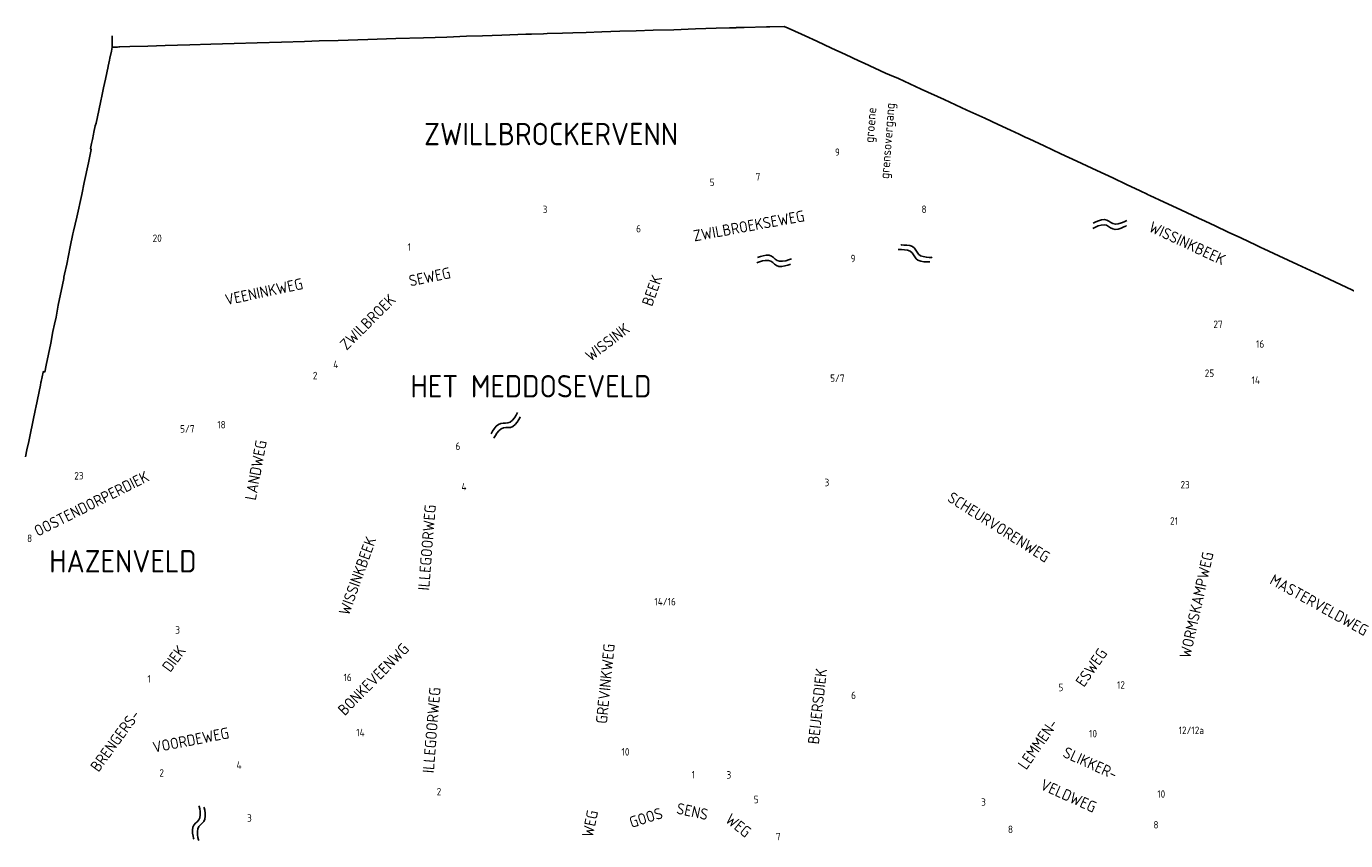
# Model space of a CAD drawing. Extents: x 240000 to 254330, y 435016 to 451025.
# Tile 19 of 25: x 244006 to 247544, y 448842 to 451025. Entities that reach past the tile are written whole.
import ezdxf

# ---------------------------------------------------------------- set-up
doc = ezdxf.new("R2010")
doc.units = 0
doc.header["$LTSCALE"] = 40
doc.header["$MEASUREMENT"] = 0
doc.layers.get('0').update_dxf_attribs({"color": 9, "linetype": 'CONTINUOUS'})
for name, color, linetype in [('ARC-D06WA', 9, 'CONTINUOUS'), ('BOU-D00', 250, 'CONTINUOUS'), ('GRE-K01GG', 9, 'CONTINUOUS'), ('GRE-K01LG', 9, 'CONTINUOUS'), ('SEM-D01FA', 250, 'CONTINUOUS'), ('SEM-D01HN', 250, 'CONTINUOUS'), ('SEM-D03ST', 250, 'CONTINUOUS'), ('SEM-D03WA', 250, 'CONTINUOUS'), ('SEM-D04ST', 250, 'CONTINUOUS')]:
    doc.layers.add(name, color=color, linetype=linetype)
doc.layers.get('BOU-D00').off()
doc.styles.add('ISO', font='ISO.shx', dxfattribs={"height": 23})

# ---------------------------------------------------------------- blocks, each defined once
blk = doc.blocks.new('HUIS')
at = {"layer": 'SEM-D01HN', "linetype": 'Continuous', "style": 'ISO'}
blk.add_attdef('HUISNUMMER', (22.2, -8.4), '', height=23, dxfattribs=at)
blk = doc.blocks.new('WAT')
for points in [[(-1.79, 0.36), (-1.72, 0.44), (-1.55, 0.62), (-1.31, 0.84), (-1.05, 1.03), (-0.79, 1.11), (-0.57, 1.03), (-0.38, 0.84), (-0.2, 0.62), (-0.01, 0.44), (0.21, 0.36), (0.47, 0.44), (0.74, 0.62), (0.98, 0.84), (1.15, 1.03), (1.21, 1.11)], [(-1.79, -0.57), (-1.72, -0.49), (-1.55, -0.3), (-1.31, -0.08), (-1.05, 0.1), (-0.79, 0.18), (-0.57, 0.1), (-0.38, -0.08), (-0.2, -0.3), (-0.01, -0.49), (0.21, -0.57), (0.47, -0.49), (0.74, -0.3), (0.98, -0.08), (1.15, 0.1), (1.21, 0.18)]]:
    blk.add_lwpolyline(points)

msp = doc.modelspace()

# ---------------------------------------------------------------- linework, layer by layer
at = {"layer": 'GRE-K01GG'}
for points in [[(244229.2, 450935), (244230.2, 450939.8), (244234.1, 450958.6), (244236.5, 450969.3)], [(244186, 450736.6), (244186.9, 450741.5), (244190.9, 450758.6), (244192.9, 450765.9), (244200.5, 450799.7), (244205.9, 450826), (244208.3, 450837.8), (244213.2, 450860.1), (244218, 450883.4), (244225.5, 450918.1), (244225.6, 450918.2)], [(244225.6, 450918.2), (244229.1, 450934.9)], [(244229.1, 450934.9), (244229.2, 450935)], [(244186, 450736.6), (244183.1, 450721.7)], [(244179.8, 450695.3), (244172.6, 450659.3)], [(244183.1, 450721.7), (244180.9, 450711.4), (244178.1, 450697.4)], [(244178.1, 450697.4), (244179.8, 450695.3)], [(244172.6, 450659.3), (244160.7, 450606.6), (244154.4, 450574.5)], [(244154.4, 450574.5), (244141, 450513.8), (244132.5, 450476.5), (244131, 450469), (244123.7, 450434.2), (244114.1, 450387.9), (244108.5, 450360.9)], [(244106.1, 450349.5), (244102.5, 450332.2), (244091.2, 450277.7), (244085.5, 450245.3)], [(244106.9, 450353.1), (244106.1, 450349.5)], [(244108.5, 450360.9), (244106.9, 450353.1)], [(244085.5, 450245.3), (244081.5, 450227), (244077.4, 450207.4)], [(244077.4, 450207.4), (244071.5, 450176.2), (244059.2, 450116.9), (244055.4, 450098.3)], [(244050.7, 450097.7), (244045.3, 450072.6)], [(244055.4, 450098.3), (244051.2, 450099.7), (244050.7, 450097.7)], [(244043.6, 450063.1), (244031.1, 450003.4), (244030.4, 450000)], [(244044.9, 450070.6), (244043.6, 450063.1)], [(244045.3, 450072.6), (244044.9, 450070.6)], [(244030.4, 450000), (244015.9, 449930.4), (244012.3, 449912.4), (244007.6, 449889.6), (244003.7, 449870.6)]]:
    msp.add_lwpolyline(points, dxfattribs=at)
at = {"layer": 'GRE-K01LG'}
for points in [[(245360.4, 451004.2), (245392.9, 451005.2), (245402.3, 451006.3), (245443.7, 451007.3), (245471.2, 451008.4), (245506.8, 451009.2), (245549.3, 451010.3), (245597.6, 451012.2), (245641.3, 451013.5), (245686.8, 451014.9), (245742.3, 451016.4), (245799.9, 451018.5), (245856, 451020.3), (245891.3, 451021.3), (245909.2, 451021.8), (245909.4, 451021.9), (245930.8, 451022.5), (245991.1, 451024.3), (246000, 451024.5)], [(246000, 451024.5), (246038, 451025.3), (246049, 451020.5), (246084.9, 451004.2), (246094, 451000)], [(244236.3, 451000), (244236.5, 450969.3)], [(244253.7, 450970.1), (244256.2, 450970.2), (244283.1, 450971), (244331.5, 450972.5), (244378.2, 450973.7), (244443.9, 450975.9), (244500.2, 450977.6), (244562.9, 450979.5), (244625.2, 450981.2), (244689.8, 450983.2), (244751.4, 450985.1), (244791.3, 450986.2), (244842.5, 450987.8), (244921.9, 450990.3), (244996.7, 450992.9), (245070.7, 450995), (245133.8, 450996.7), (245186.2, 450998.7), (245228.9, 451000)], [(245228.9, 451000), (245280.6, 451001.6), (245345.7, 451004), (245360.4, 451004.2)], [(246094, 451000), (246125.7, 450985.4)], [(246125.7, 450985.4), (246164.6, 450967), (246202.6, 450949.7), (246238.6, 450933.2), (246252.9, 450926.7), (246309.6, 450900), (246310, 450899.8)], [(244236.5, 450969.3), (244240, 450969.4), (244250.8, 450970), (244253.7, 450970.1)], [(246310, 450899.8), (246320.4, 450895.2)], [(246673.6, 450733.4), (246668.3, 450736.2), (246645.2, 450747.2), (246611.7, 450762.4), (246576.3, 450778.9), (246528.3, 450800.9), (246466.8, 450828.9), (246405.6, 450857.1), (246344.4, 450885.2), (246320.4, 450895.2)], [(246673.6, 450733.4), (246684.1, 450728.5)], [(246684.1, 450728.5), (246685.9, 450727.7), (246688.7, 450726.4)], [(246688.7, 450726.4), (246694.7, 450723.6), (246735.1, 450704.8), (246780, 450683.8), (246823.1, 450663.9), (246876.2, 450638.7), (246919, 450618.8), (246955.8, 450601.7), (246992.8, 450584.5), (247011.7, 450575.3)], [(247011.7, 450575.3), (247014.5, 450573.9), (247018.3, 450572.2)], [(247018.3, 450572.2), (247057.3, 450554.1), (247101.4, 450533.6), (247149.3, 450511.1), (247167.1, 450502.8), (247193.5, 450490.4), (247228.7, 450473.8), (247262.6, 450458.3), (247303.8, 450438.5), (247314.8, 450433.3)], [(247314.8, 450433.3), (247316.2, 450432.7), (247324, 450428.9)], [(247680.1, 450263.3), (247631, 450286.2), (247562.1, 450318.3), (247484.7, 450354.3), (247415, 450387), (247364.7, 450410.4), (247338.1, 450422.6), (247324, 450428.9)]]:
    msp.add_lwpolyline(points, dxfattribs=at)

# ---------------------------------------------------------------- block references
at = {"layer": 'ARC-D06WA', "yscale": 15}
for p, xscale, zscale, rotation in [((246919.7, 450489.7), 30.00000000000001, 30.00000000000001, 357.7542367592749), ((246395.5, 450408.7), 29.99999999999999, 29.99999999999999, 331.5251447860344), ((246018.8, 450391.2), 30, 30, 350.6632574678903), ((245300.7, 449956.4), 30, 30, 31.93804546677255), ((244474.8, 448895.8), 30, 30, 73.88023514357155)]:
    msp.add_blockref('WAT', p, dxfattribs=dict(at, xscale=xscale, zscale=zscale, rotation=rotation))
at = {"layer": 'BOU-D00'}
ref = msp.add_blockref('HUIS', (246195.1, 450657.3), dxfattribs=at)
ref.add_attrib('HUISNUMMER', '9', (246174.1, 450678), dxfattribs={"layer": 'SEM-D01HN', "height": 20, "style": 'ISO'})
ref = msp.add_blockref('HUIS', (245992.5, 450607.8), dxfattribs=at)
ref.add_attrib('HUISNUMMER', '7', (245961.5, 450611.9), dxfattribs={"layer": 'SEM-D01HN', "height": 20, "style": 'ISO'})
ref = msp.add_blockref('HUIS', (245840.4, 450575.7), dxfattribs=at)
ref.add_attrib('HUISNUMMER', '5', (245838.3, 450597.2), dxfattribs={"layer": 'SEM-D01HN', "height": 20, "style": 'ISO'})
ref = msp.add_blockref('HUIS', (245397.1, 450500.3), dxfattribs=at)
ref.add_attrib('HUISNUMMER', '3', (245390.5, 450524.5), dxfattribs={"layer": 'SEM-D01HN', "height": 20, "style": 'ISO'})
ref = msp.add_blockref('HUIS', (246383, 450534), dxfattribs=at)
ref.add_attrib('HUISNUMMER', '8', (246406.5, 450525), dxfattribs={"layer": 'SEM-D01HN', "height": 20, "style": 'ISO'})
ref = msp.add_blockref('HUIS', (245617.6, 450481.8), dxfattribs=at)
ref.add_attrib('HUISNUMMER', '6', (245641.2, 450472.8), dxfattribs={"layer": 'SEM-D01HN', "height": 20, "style": 'ISO'})
ref = msp.add_blockref('HUIS', (244320.9, 450456), dxfattribs=at)
ref.add_attrib('HUISNUMMER', '20', (244344.5, 450447.1), dxfattribs={"layer": 'SEM-D01HN', "height": 20, "style": 'ISO'})
ref = msp.add_blockref('HUIS', (245005.2, 450406.1), dxfattribs=at)
ref.add_attrib('HUISNUMMER', '1', (245028.2, 450423.6), dxfattribs={"layer": 'SEM-D01HN', "height": 20, "style": 'ISO'})
ref = msp.add_blockref('HUIS', (246241.6, 450373.5), dxfattribs=at)
ref.add_attrib('HUISNUMMER', '9', (246216.2, 450392.9), dxfattribs={"layer": 'SEM-D01HN', "height": 20, "style": 'ISO'})
ref = msp.add_blockref('HUIS', (247234.5, 450190.3), dxfattribs=at)
ref.add_attrib('HUISNUMMER', '27', (247189.2, 450216.5), dxfattribs={"layer": 'SEM-D01HN', "height": 20, "style": 'ISO'})
ref = msp.add_blockref('HUIS', (247280, 450172.4), dxfattribs=at)
ref.add_attrib('HUISNUMMER', '16', (247303.5, 450163.5), dxfattribs={"layer": 'SEM-D01HN', "height": 20, "style": 'ISO'})
ref = msp.add_blockref('HUIS', (244805.5, 450117.8), dxfattribs=at)
ref.add_attrib('HUISNUMMER', '4', (244829, 450108.8), dxfattribs={"layer": 'SEM-D01HN', "height": 20, "style": 'ISO'})
ref = msp.add_blockref('HUIS', (244750.6, 450088), dxfattribs=at)
ref.add_attrib('HUISNUMMER', '2', (244774.2, 450079), dxfattribs={"layer": 'SEM-D01HN', "height": 20, "style": 'ISO'})
ref = msp.add_blockref('HUIS', (246219.7, 450125), dxfattribs=at)
ref.add_attrib('HUISNUMMER', '5/7', (246161.5, 450071.9), dxfattribs={"layer": 'SEM-D01HN', "height": 20, "style": 'ISO'})
ref = msp.add_blockref('HUIS', (247211.2, 450061.7), dxfattribs=at)
ref.add_attrib('HUISNUMMER', '25', (247165.8, 450085.3), dxfattribs={"layer": 'SEM-D01HN', "height": 20, "style": 'ISO'})
ref = msp.add_blockref('HUIS', (247267.9, 450075.5), dxfattribs=at)
ref.add_attrib('HUISNUMMER', '14', (247291.4, 450066.5), dxfattribs={"layer": 'SEM-D01HN', "height": 20, "style": 'ISO'})
ref = msp.add_blockref('HUIS', (244483.8, 449928.7), dxfattribs=dict(at, rotation=359.986388))
ref.add_attrib('HUISNUMMER', '5/7', (244418.3, 449936), dxfattribs={"layer": 'SEM-D01HN', "height": 20, "rotation": 359.9864, "style": 'ISO'})
ref = msp.add_blockref('HUIS', (244526, 449922.6), dxfattribs=dict(at, rotation=359.986388))
ref.add_attrib('HUISNUMMER', '18', (244517.9, 449947.2), dxfattribs={"layer": 'SEM-D01HN', "height": 20, "rotation": 359.9864, "style": 'ISO'})
ref = msp.add_blockref('HUIS', (245155.4, 449863.8), dxfattribs=dict(at, rotation=359.986388))
ref.add_attrib('HUISNUMMER', '6', (245156.7, 449889.6), dxfattribs={"layer": 'SEM-D01HN', "height": 20, "rotation": 359.9864, "style": 'ISO'})
ref = msp.add_blockref('HUIS', (244151.7, 449785.5), dxfattribs=dict(at, rotation=359.986388))
ref.add_attrib('HUISNUMMER', '23', (244134.4, 449810.2), dxfattribs={"layer": 'SEM-D01HN', "height": 20, "rotation": 359.9864, "style": 'ISO'})
ref = msp.add_blockref('HUIS', (246180.2, 449778.1), dxfattribs=at)
ref.add_attrib('HUISNUMMER', '3', (246146.3, 449792.2), dxfattribs={"layer": 'SEM-D01HN', "height": 20, "style": 'ISO'})
ref = msp.add_blockref('HUIS', (245149.3, 449790), dxfattribs=dict(at, rotation=359.986388))
ref.add_attrib('HUISNUMMER', '4', (245172.8, 449781), dxfattribs={"layer": 'SEM-D01HN', "height": 20, "rotation": 359.9864, "style": 'ISO'})
ref = msp.add_blockref('HUIS', (247140, 449761.3), dxfattribs=at)
ref.add_attrib('HUISNUMMER', '23', (247100.8, 449786.1), dxfattribs={"layer": 'SEM-D01HN', "height": 20, "style": 'ISO'})
ref = msp.add_blockref('HUIS', (247113.7, 449666.8), dxfattribs=at)
ref.add_attrib('HUISNUMMER', '21', (247072.9, 449689), dxfattribs={"layer": 'SEM-D01HN', "height": 20, "style": 'ISO'})
ref = msp.add_blockref('HUIS', (243988.9, 449664.5), dxfattribs=at)
ref.add_attrib('HUISNUMMER', '8', (244007.9, 449642.5), dxfattribs={"layer": 'SEM-D01HN', "height": 20, "style": 'ISO'})
ref = msp.add_blockref('HUIS', (245666.5, 449481.7), dxfattribs=dict(at, rotation=359.986388))
ref.add_attrib('HUISNUMMER', '14/16', (245690.1, 449472.7), dxfattribs={"layer": 'SEM-D01HN', "height": 20, "rotation": 359.9864, "style": 'ISO'})
ref = msp.add_blockref('HUIS', (244448.1, 449392.2), dxfattribs=dict(at, rotation=359.986388))
ref.add_attrib('HUISNUMMER', '3', (244405.3, 449396.7), dxfattribs={"layer": 'SEM-D01HN', "height": 20, "rotation": 359.9864, "style": 'ISO'})
ref = msp.add_blockref('HUIS', (244363.6, 449261.5), dxfattribs=dict(at, rotation=359.986388))
ref.add_attrib('HUISNUMMER', '1', (244330.8, 449265.4), dxfattribs={"layer": 'SEM-D01HN', "height": 20, "rotation": 359.9864, "style": 'ISO'})
ref = msp.add_blockref('HUIS', (244859.2, 449248.2), dxfattribs=dict(at, rotation=359.986388))
ref.add_attrib('HUISNUMMER', '16', (244856.4, 449269.5), dxfattribs={"layer": 'SEM-D01HN', "height": 20, "rotation": 359.9864, "style": 'ISO'})
ref = msp.add_blockref('HUIS', (246804.7, 449233.5), dxfattribs=at)
ref.add_attrib('HUISNUMMER', '5', (246773.5, 449242.5), dxfattribs={"layer": 'SEM-D01HN', "height": 20, "style": 'ISO'})
ref = msp.add_blockref('HUIS', (246907, 449258.3), dxfattribs=at)
ref.add_attrib('HUISNUMMER', '12', (246930.5, 449249.3), dxfattribs={"layer": 'SEM-D01HN', "height": 20, "style": 'ISO'})
ref = msp.add_blockref('HUIS', (246194.2, 449230.6), dxfattribs=at)
ref.add_attrib('HUISNUMMER', '6', (246217.7, 449221.6), dxfattribs={"layer": 'SEM-D01HN', "height": 20, "style": 'ISO'})
ref = msp.add_blockref('HUIS', (244933, 449162.8), dxfattribs=dict(at, rotation=359.986388))
ref.add_attrib('HUISNUMMER', '14', (244890.6, 449121.7), dxfattribs={"layer": 'SEM-D01HN', "height": 20, "rotation": 359.9864, "style": 'ISO'})
ref = msp.add_blockref('HUIS', (246833.1, 449146.9), dxfattribs=at)
ref.add_attrib('HUISNUMMER', '10', (246855.7, 449118.7), dxfattribs={"layer": 'SEM-D01HN', "height": 20, "style": 'ISO'})
ref = msp.add_blockref('HUIS', (247061, 449136.6), dxfattribs=at)
ref.add_attrib('HUISNUMMER', ' 12/12a', (247084.5, 449127.6), dxfattribs={"layer": 'SEM-D01HN', "height": 20, "style": 'ISO'})
ref = msp.add_blockref('HUIS', (245585.7, 449059.4), dxfattribs=dict(at, rotation=359.986388))
ref.add_attrib('HUISNUMMER', '10', (245601.9, 449069.9), dxfattribs={"layer": 'SEM-D01HN', "height": 20, "rotation": 359.9864, "style": 'ISO'})
ref = msp.add_blockref('HUIS', (244339.1, 449022.5), dxfattribs=dict(at, rotation=359.986388))
ref.add_attrib('HUISNUMMER', '2', (244362.7, 449013.5), dxfattribs={"layer": 'SEM-D01HN', "height": 20, "rotation": 359.9864, "style": 'ISO'})
ref = msp.add_blockref('HUIS', (244546, 449043.5), dxfattribs=dict(at, rotation=359.986388))
ref.add_attrib('HUISNUMMER', '4', (244569.5, 449034.5), dxfattribs={"layer": 'SEM-D01HN', "height": 20, "rotation": 359.9864, "style": 'ISO'})
ref = msp.add_blockref('HUIS', (245779.8, 448990.1), dxfattribs=at)
ref.add_attrib('HUISNUMMER', '1', (245790.1, 449009), dxfattribs={"layer": 'SEM-D01HN', "height": 20, "style": 'ISO'})
ref = msp.add_blockref('HUIS', (245912, 448993.9), dxfattribs=at)
ref.add_attrib('HUISNUMMER', '3', (245883.5, 449008.1), dxfattribs={"layer": 'SEM-D01HN', "height": 20, "style": 'ISO'})
ref = msp.add_blockref('HUIS', (245085.2, 448988.4), dxfattribs=dict(at, rotation=359.986388))
ref.add_attrib('HUISNUMMER', '2', (245106.3, 448963.1), dxfattribs={"layer": 'SEM-D01HN', "height": 20, "rotation": 359.9864, "style": 'ISO'})
ref = msp.add_blockref('HUIS', (245933.1, 448951), dxfattribs=at)
ref.add_attrib('HUISNUMMER', '5', (245956.6, 448942.1), dxfattribs={"layer": 'SEM-D01HN', "height": 20, "style": 'ISO'})
ref = msp.add_blockref('HUIS', (247015.1, 448965.9), dxfattribs=at)
ref.add_attrib('HUISNUMMER', '10', (247038.6, 448956.9), dxfattribs={"layer": 'SEM-D01HN', "height": 20, "style": 'ISO'})
ref = msp.add_blockref('HUIS', (246592.4, 448918.5), dxfattribs=at)
ref.add_attrib('HUISNUMMER', '3', (246566.3, 448935.1), dxfattribs={"layer": 'SEM-D01HN', "height": 20, "style": 'ISO'})
ref = msp.add_blockref('HUIS', (244577.4, 448878.2), dxfattribs=dict(at, rotation=359.986388))
ref.add_attrib('HUISNUMMER', '3', (244597.9, 448892.3), dxfattribs={"layer": 'SEM-D01HN', "height": 20, "rotation": 359.9864, "style": 'ISO'})
ref = msp.add_blockref('HUIS', (247004.9, 448883.2), dxfattribs=at)
ref.add_attrib('HUISNUMMER', '8', (247028.4, 448874.3), dxfattribs={"layer": 'SEM-D01HN', "height": 20, "style": 'ISO'})
ref = msp.add_blockref('HUIS', (246001.3, 448822.9), dxfattribs=at)
ref.add_attrib('HUISNUMMER', '7', (246016, 448842.7), dxfattribs={"layer": 'SEM-D01HN', "height": 20, "style": 'ISO'})
ref = msp.add_blockref('HUIS', (246614.6, 448871), dxfattribs=at)
ref.add_attrib('HUISNUMMER', '8', (246638.2, 448862), dxfattribs={"layer": 'SEM-D01HN', "height": 20, "style": 'ISO'})

# ---------------------------------------------------------------- texts
at = {"layer": 'SEM-D01FA', "style": 'ISO'}
for s, p in [('grensovergang', (246319.2, 450615.7)), ('groene', (246278.1, 450712.5))]:
    msp.add_text(s, height=25, rotation=85.5829, dxfattribs=at).set_placement(p)
at = {"layer": 'SEM-D03ST', "style": 'ISO'}
for s, rotation, p in [('ZWILBROEKSEWEG', 10.3986, (245797.4, 450448.4)), ('SEWEG', 11.6055, (245035.3, 450327.7)), ('VEENINKWEG', 12.0467, (244542.3, 450277)), ('ZWILBROEK', 44.9861, (244864.9, 450155.1)), ('LANDWEG', 79.357, (244621, 449752.9)), ('OOSTENDORPERDIEK', 26.6693, (244036.5, 449656.3)), ('ILLEGOORWEG', 85.4414, (245086, 449511.8)), ('SCHEURVORENWEG', 327.6698, (246473.3, 449753.5)), ('WORMSKAMPWEG', 77.4774, (247127, 449329)), ('MASTERVELDWEG', 330.9468, (247337.3, 449531.8)), ('BONKEVEENWG', 45.5024, (244859.8, 449175)), ('GREVINKWEG', 84.3038, (245562.7, 449154.2)), ('DIEK', 53.8185, (244392, 449291.3)), ('ESWEG', 55.1783, (246842.1, 449251.4)), ('BEIJERSDIEK', 83.8237, (246131.1, 449099.1)), ('ILLEGOORWEG', 85.4414, (245098.5, 449022)), ('BRENGERS-', 53.8185, (244199.5, 449023.7)), ('LEMMEN-', 55.1783, (246687.3, 449029.7)), ('VOORDEWEG', 11.0852, (244347.9, 449076.7)), ('SLIKKER-', 335.6887, (246782.7, 449067.4)), ('VELDWEG', 335.6887, (246722.1, 448981.1)), ('WEG', 78.2647, (245524.8, 448849)), ('GOOS', 17.6323, (245628.8, 448875.4)), ('SENS', 347.7293, (245747.3, 448914.5)), ('WEG', 321.1622, (245877.8, 448893.4))]:
    msp.add_text(s, height=30, rotation=rotation, dxfattribs=at).set_placement(p)
at = {"layer": 'SEM-D03WA', "style": 'ISO'}
for s, rotation, p in [('WISSINKBEEK', 335.0331, (247013.3, 450476.5)), ('BEEK', 70.4479, (245683.9, 450272.5)), ('WISSINK', 37.436, (245519.4, 450125.3)), ('WISSINKBEEK', 70.2662, (244871, 449443.5))]:
    msp.add_text(s, height=30, rotation=rotation, dxfattribs=at).set_placement(p)
at = {"layer": 'SEM-D04ST', "style": 'ISO'}
for s, p in [('ZWILLBROCKERVENN', (245072.6, 450706.6)), ('HET MEDDOSEVELD', (245036, 450030.3)), ('HAZENVELD', (244067.3, 449561))]:
    msp.add_text(s, height=60, dxfattribs=at).set_placement(p)

doc.saveas('drawing.dxf')
